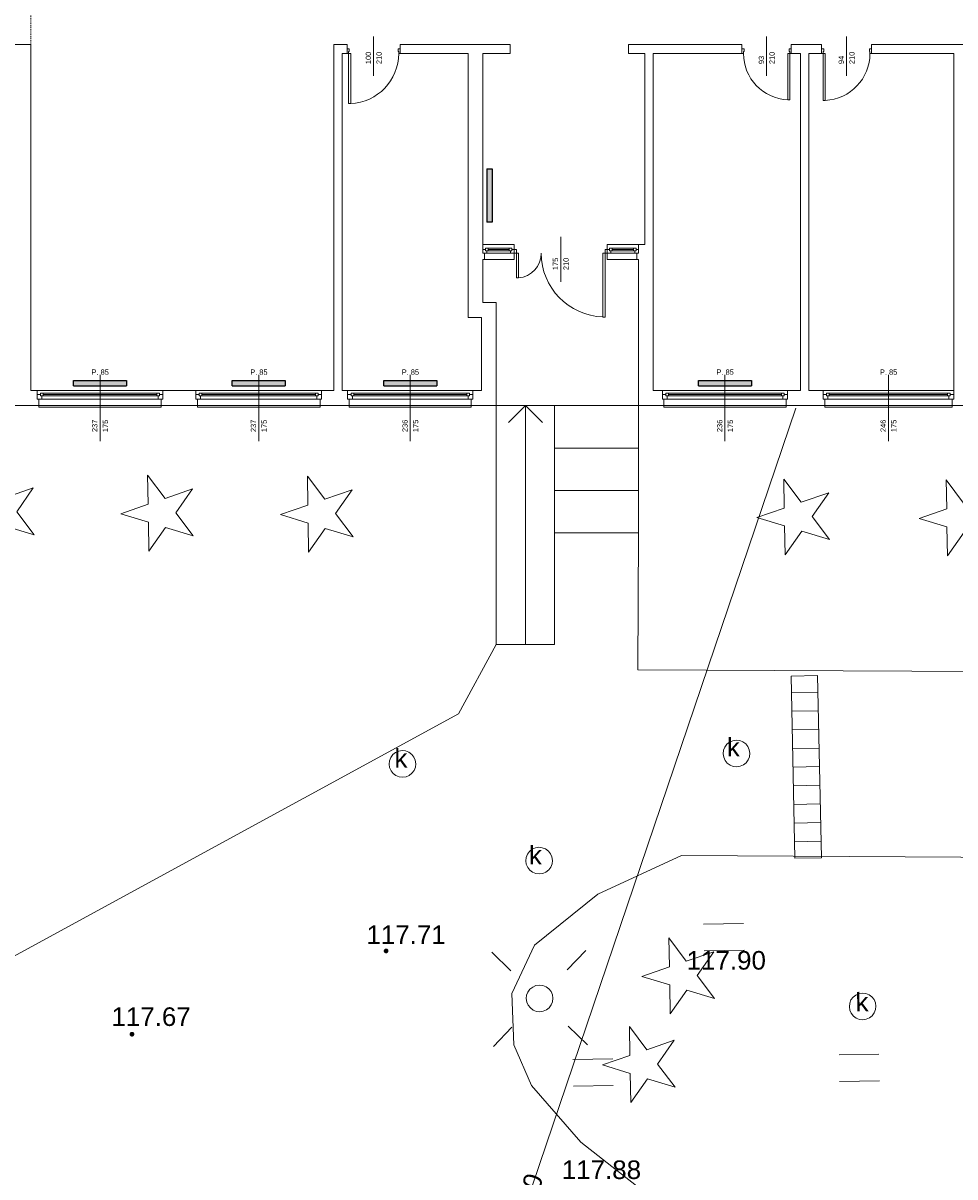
# Model space of a CAD drawing. Header units: millimetres. Extents: x 12683 to 90307, y 30842 to 62253.
# Tile 65 of 152: x 46715 to 48471, y 39525 to 41698. Entities that reach past the tile are written whole.
import ezdxf
from ezdxf.enums import TextEntityAlignment as Align

# ---------------------------------------------------------------- set-up
doc = ezdxf.new("R2010")
doc.units = ezdxf.units.MM
doc.header["$LTSCALE"] = 0.6
doc.linetypes.add('CIEPLA', pattern=[5.7625, 3.175, -2.5875])
for name, color, linetype, lineweight in [('zzz_podklady_drzwi_opisy', 252, 'Continuous', 15), ('zzz_podklady_konstrukcja', 252, 'CIEPLA', 15), ('zzz_podklady_okna_opisy', 252, 'Continuous', 15), ('zzz_podklady_sciany', 252, 'Continuous', 15), ('zzzz_mapa', 252, 'Continuous', 15)]:
    doc.layers.add(name, color=color, linetype=linetype, lineweight=lineweight)
doc.layers.add('zzz_podklady_grzejniki_ist', color=252, linetype='Continuous')
doc.styles.add('Arial', font='arial.ttf')
doc.styles.add('GENERATED_STYLE_1', font='ARIAL.TTF')

msp = doc.modelspace()

# ---------------------------------------------------------------- hatches: boundary and pattern name
at = {"layer": 'zzz_podklady_grzejniki_ist'}
for points in [[(47588.7, 41323.3), (47598.7, 41323.3), (47598.7, 41423.3), (47588.7, 41423.3)], [(46910, 41014.7), (46910, 41024.7), (46810, 41024.7), (46810, 41014.7)], [(47209, 41014.7), (47209, 41024.7), (47109, 41024.7), (47109, 41014.7)], [(47494.5, 41014.7), (47494.5, 41024.7), (47394.5, 41024.7), (47394.5, 41014.7)], [(48087.5, 41014.7), (48087.5, 41024.7), (47987.5, 41024.7), (47987.5, 41014.7)]]:
    msp.add_hatch(color=256, dxfattribs=at).paths.add_polyline_path(points, flags=0)
at = {"layer": 'zzzz_mapa'}
for points in [[(47398.9, 39955.1), (47397.7, 39954.9), (47396.7, 39954.5), (47395.8, 39953.7), (47395.1, 39952.8), (47394.6, 39951.7), (47394.5, 39950.5), (47394.7, 39949.4), (47395.2, 39948.3), (47395.9, 39947.4), (47396.9, 39946.7), (47398, 39946.2), (47399.1, 39946.1), (47400.3, 39946.3), (47401.4, 39946.8), (47402.3, 39947.5), (47403, 39948.5), (47403.4, 39949.6), (47403.5, 39950.7), (47403.3, 39951.9), (47402.9, 39953), (47402.1, 39953.9), (47401.2, 39954.6), (47400.1, 39955)], [(46920.1, 39798.2), (46919, 39798.1), (46917.9, 39797.6), (46917, 39796.8), (46916.3, 39795.9), (46915.9, 39794.8), (46915.7, 39793.6), (46915.9, 39792.5), (46916.4, 39791.4), (46917.1, 39790.5), (46918.1, 39789.8), (46919.2, 39789.4), (46920.3, 39789.2), (46921.5, 39789.4), (46922.6, 39789.9), (46923.5, 39790.6), (46924.2, 39791.6), (46924.6, 39792.7), (46924.7, 39793.8), (46924.6, 39795), (46924.1, 39796.1), (46923.3, 39797), (46922.4, 39797.7), (46921.3, 39798.1)]]:
    msp.add_hatch(color=256, dxfattribs=at).paths.add_polyline_path(points)

# ---------------------------------------------------------------- linework, layer by layer
at = {"layer": 'zzz_podklady_drzwi_opisy'}
for p, q in [((47375.5, 41598.5), (47375.5, 41672.7)), ((48116, 41598.5), (48116, 41672.7)), ((48266.5, 41598.5), (48266.5, 41672.7)), ((47325.5, 41640.7), (47325.5, 41649.7)), ((47329.5, 41649.7), (47325.5, 41649.7)), ((47325.5, 41649.7), (47325.5, 41640.7)), ((47325.5, 41640.7), (47325.5, 41649.7)), ((47325.5, 41640.7), (47328.3, 41640.7)), ((47328.3, 41640.7), (47328.3, 41644.7)), ((47328.3, 41644.7), (47329.5, 41644.7)), ((47328.3, 41640.7), (47328.3, 41546.3)), ((47332.3, 41640.7), (47328.3, 41640.7)), ((47329.5, 41644.7), (47329.5, 41649.7)), ((47332.3, 41546.3), (47332.3, 41640.7)), ((47425.5, 41649.7), (47421.5, 41649.7)), ((47421.5, 41649.7), (47421.5, 41644.7)), ((47421.5, 41644.7), (47422.7, 41644.7)), ((47422.7, 41644.7), (47422.7, 41640.7)), ((47422.7, 41640.7), (47425.5, 41640.7)), ((47425.5, 41640.7), (47425.5, 41649.7)), ((47425.5, 41640.7), (47425.5, 41649.7)), ((47425.5, 41640.7), (47425.5, 41649.7)), ((48069.5, 41640.7), (48069.5, 41649.7)), ((48069.5, 41649.7), (48073.5, 41649.7)), ((48069.5, 41640.7), (48069.5, 41649.7)), ((48069.5, 41640.7), (48069.5, 41649.7)), ((48072.3, 41640.7), (48069.5, 41640.7)), ((48073.5, 41644.7), (48072.3, 41644.7)), ((48072.3, 41644.7), (48072.3, 41640.7)), ((48073.5, 41649.7), (48073.5, 41644.7)), ((48155.7, 41553.3), (48155.7, 41640.7)), ((48155.7, 41640.7), (48159.7, 41640.7)), ((48158.5, 41644.7), (48158.5, 41649.7)), ((48158.5, 41649.7), (48162.5, 41649.7)), ((48159.7, 41644.7), (48158.5, 41644.7)), ((48159.7, 41640.7), (48159.7, 41644.7)), ((48162.5, 41640.7), (48159.7, 41640.7)), ((48159.7, 41640.7), (48159.7, 41553.3)), ((48162.5, 41640.7), (48162.5, 41649.7)), ((48162.5, 41649.7), (48162.5, 41640.7)), ((48162.5, 41640.7), (48162.5, 41649.7)), ((48219.5, 41640.7), (48219.5, 41649.7)), ((48223.5, 41649.7), (48219.5, 41649.7)), ((48219.5, 41649.7), (48219.5, 41640.7)), ((48219.5, 41640.7), (48219.5, 41649.7)), ((48219.5, 41640.7), (48222.3, 41640.7)), ((48222.3, 41640.7), (48222.3, 41644.7)), ((48222.3, 41644.7), (48223.5, 41644.7)), ((48222.3, 41640.7), (48222.3, 41552.3)), ((48226.3, 41640.7), (48222.3, 41640.7)), ((48223.5, 41644.7), (48223.5, 41649.7)), ((48226.3, 41552.3), (48226.3, 41640.7)), ((48313.5, 41649.7), (48309.5, 41649.7)), ((48309.5, 41649.7), (48309.5, 41644.7)), ((48309.5, 41644.7), (48310.7, 41644.7)), ((48310.7, 41644.7), (48310.7, 41640.7)), ((48310.7, 41640.7), (48313.5, 41640.7)), ((48313.5, 41640.7), (48313.5, 41649.7)), ((48313.5, 41640.7), (48313.5, 41649.7)), ((48313.5, 41640.7), (48313.5, 41649.7)), ((48159.7, 41553.3), (48155.7, 41553.3)), ((48222.3, 41552.3), (48226.3, 41552.3)), ((47328.3, 41546.3), (47332.3, 41546.3))]:
    msp.add_line(p, q, dxfattribs=at)
for centre, radius, start, end in [((47328.3, 41640.7), 94.4, 272.4285, 0), ((48159.7, 41640.7), 87.4, 180, 267.3769), ((48222.3, 41640.7), 88.4, 272.5935, 0)]:
    msp.add_arc(centre, radius, start, end, dxfattribs=at)
at = {"layer": 'zzz_podklady_grzejniki_ist'}
for p, q in [((47588.7, 41423.3), (47598.7, 41423.3)), ((47588.7, 41423.3), (47588.7, 41323.3)), ((47598.7, 41423.3), (47598.7, 41323.3)), ((47598.7, 41323.3), (47588.7, 41323.3)), ((46810, 41014.7), (46810, 41024.7)), ((46810, 41024.7), (46910, 41024.7)), ((46810, 41014.7), (46910, 41014.7)), ((46910, 41024.7), (46910, 41014.7)), ((47109, 41014.7), (47109, 41024.7)), ((47109, 41024.7), (47209, 41024.7)), ((47109, 41014.7), (47209, 41014.7)), ((47209, 41024.7), (47209, 41014.7)), ((47394.5, 41014.7), (47394.5, 41024.7)), ((47394.5, 41024.7), (47494.5, 41024.7)), ((47394.5, 41014.7), (47494.5, 41014.7)), ((47494.5, 41024.7), (47494.5, 41014.7)), ((47987.5, 41014.7), (47987.5, 41024.7)), ((47987.5, 41024.7), (48087.5, 41024.7)), ((47987.5, 41014.7), (48087.5, 41014.7)), ((48087.5, 41024.7), (48087.5, 41014.7))]:
    msp.add_line(p, q, dxfattribs=at)
at = {"layer": 'zzz_podklady_konstrukcja'}
msp.add_line((46729.5, 41657.7), (46729.5, 41832.7), dxfattribs=at)
at = {"layer": 'zzz_podklady_okna_opisy'}
msp.add_line((47728, 41210.5), (47728, 41295.7), dxfattribs=at)
at = {"layer": 'zzz_podklady_sciany'}
for p, q in [((46729.5, 41657.7), (46255.5, 41657.7)), ((46729.5, 41005.7), (46729.5, 41657.7)), ((47300.5, 41657.7), (47300.5, 41005.7)), ((47325.5, 41657.7), (47300.5, 41657.7)), ((47325.5, 41640.7), (47325.5, 41657.7)), ((47425.5, 41640.7), (47425.5, 41657.7)), ((47632.5, 41657.7), (47425.5, 41657.7)), ((47632.5, 41640.7), (47632.5, 41657.7)), ((48069.5, 41657.7), (47855.5, 41657.7)), ((47855.5, 41657.7), (47855.5, 41640.7)), ((48069.5, 41640.7), (48069.5, 41657.7)), ((48162.5, 41640.7), (48162.5, 41657.7)), ((48219.5, 41657.7), (48162.5, 41657.7)), ((48219.5, 41640.7), (48219.5, 41657.7)), ((48313.5, 41640.7), (48313.5, 41657.7)), ((48468.5, 41657.7), (48313.5, 41657.7)), ((48455.2, 41657.7), (48505.6, 41657.7)), ((48473, 41657.7), (48468.5, 41657.7)), ((47316.5, 41005.7), (47316.5, 41640.7)), ((47316.5, 41640.7), (47325.5, 41640.7)), ((47425.5, 41640.7), (47553.5, 41640.7)), ((47553.5, 41640.7), (47553.5, 41252.7)), ((47581.5, 41280.7), (47581.5, 41640.7)), ((47581.5, 41640.7), (47632.5, 41640.7)), ((47855.5, 41640.7), (47886.5, 41640.7)), ((47886.5, 41640.7), (47886.5, 41280.7)), ((47902.5, 41280.7), (47902.5, 41640.7)), ((47902.5, 41640.7), (48069.5, 41640.7)), ((48162.5, 41640.7), (48179.5, 41640.7)), ((48179.5, 41640.7), (48179.5, 41005.7)), ((48195.5, 41005.7), (48195.5, 41640.7)), ((48195.5, 41640.7), (48219.5, 41640.7)), ((48313.5, 41640.7), (48468.5, 41640.7)), ((47581.5, 41271.7), (47581.5, 41280.7)), ((47581.5, 41280.7), (47640.5, 41280.7)), ((47581.5, 41264.7), (47581.5, 41271.7)), ((47644.5, 41271.7), (47644.5, 41264.7)), ((47811.5, 41264.7), (47811.5, 41271.7)), ((47874.5, 41280.7), (47815.5, 41280.7)), ((47874.5, 41271.7), (47874.5, 41280.7)), ((47886.5, 41280.7), (47874.5, 41280.7)), ((47874.5, 41264.7), (47874.5, 41271.7)), ((47902.5, 41005.7), (47902.5, 41280.7)), ((47553.5, 41252.7), (47553.5, 41143.7)), ((47584.5, 41264.7), (47581.5, 41264.7)), ((47581.5, 41252.7), (47584.5, 41252.7)), ((47581.5, 41171.7), (47581.5, 41252.7)), ((47584.5, 41252.7), (47584.5, 41264.7)), ((47584.5, 41252.7), (47640.5, 41252.7)), ((47644.5, 41264.7), (47644.5, 41217.9)), ((47648.5, 41264.7), (47644.5, 41264.7)), ((47648.5, 41217.9), (47648.5, 41264.7)), ((47807.5, 41144.4), (47807.5, 41264.7)), ((47807.5, 41264.7), (47811.5, 41264.7)), ((47811.5, 41264.7), (47811.5, 41144.4)), ((47871.5, 41252.7), (47815.5, 41252.7)), ((47871.5, 41252.7), (47871.5, 41264.7)), ((47871.5, 41264.7), (47874.5, 41264.7)), ((47871.5, 41252.7), (47874.5, 41252.7)), ((47874.5, 41252.7), (47874.5, 40977.7)), ((47644.5, 41217.9), (47648.5, 41217.9)), ((47606.5, 41171.7), (47581.5, 41171.7)), ((47606.5, 40977.7), (47606.5, 41171.7)), ((47553.5, 41143.7), (47578.5, 41143.7)), ((47578.5, 41143.7), (47578.5, 41005.7)), ((47811.5, 41144.4), (47807.5, 41144.4)), ((46741.5, 41005.7), (46729.5, 41005.7)), ((46741.5, 40998.7), (46741.5, 41005.7)), ((46741.5, 41005.7), (46978.5, 41005.7)), ((46741.5, 41005.7), (46978.5, 41005.7)), ((46978.5, 40998.7), (46978.5, 41005.7)), ((47040.5, 41005.7), (46978.5, 41005.7)), ((47040.5, 40998.7), (47040.5, 41005.7)), ((47040.5, 41005.7), (47277.5, 41005.7)), ((47040.5, 41005.7), (47277.5, 41005.7)), ((47277.5, 40998.7), (47277.5, 41005.7)), ((47300.5, 41005.7), (47277.5, 41005.7)), ((47326.5, 41005.7), (47316.5, 41005.7)), ((47326.5, 40998.7), (47326.5, 41005.7)), ((47562.5, 41005.7), (47326.5, 41005.7)), ((47562.5, 41005.7), (47326.5, 41005.7)), ((47562.5, 40998.7), (47562.5, 41005.7)), ((47578.5, 41005.7), (47562.5, 41005.7)), ((47919.5, 41005.7), (47902.5, 41005.7)), ((47919.5, 40998.7), (47919.5, 41005.7)), ((48155.5, 41005.7), (47919.5, 41005.7)), ((48155.5, 41005.7), (47919.5, 41005.7)), ((48155.5, 40998.7), (48155.5, 41005.7)), ((48179.5, 41005.7), (48155.5, 41005.7)), ((48222.5, 41005.7), (48195.5, 41005.7)), ((48222.5, 40998.7), (48222.5, 41005.7)), ((48222.5, 41005.7), (48468.5, 41005.7)), ((48222.5, 41005.7), (48468.5, 41005.7)), ((48468.5, 40998.7), (48468.5, 41005.7)), ((46741.5, 40989.7), (46741.5, 40998.7)), ((46744.5, 40989.7), (46741.5, 40989.7)), ((46744.5, 40977.7), (46744.5, 40989.7)), ((46975.5, 40977.7), (46975.5, 40989.7)), ((46975.5, 40989.7), (46978.5, 40989.7)), ((46978.5, 40989.7), (46978.5, 40998.7)), ((47040.5, 40989.7), (47040.5, 40998.7)), ((47043.5, 40989.7), (47040.5, 40989.7)), ((47043.5, 40977.7), (47043.5, 40989.7)), ((47274.5, 40977.7), (47274.5, 40989.7)), ((47274.5, 40989.7), (47277.5, 40989.7)), ((47277.5, 40989.7), (47277.5, 40998.7)), ((47326.5, 40989.7), (47326.5, 40998.7)), ((47329.5, 40989.7), (47326.5, 40989.7)), ((47329.5, 40977.7), (47329.5, 40989.7)), ((47559.5, 40977.7), (47559.5, 40989.7)), ((47559.5, 40989.7), (47562.5, 40989.7)), ((47562.5, 40989.7), (47562.5, 40998.7)), ((47919.5, 40989.7), (47919.5, 40998.7)), ((47922.5, 40989.7), (47919.5, 40989.7)), ((47922.5, 40977.7), (47922.5, 40989.7)), ((48152.5, 40977.7), (48152.5, 40989.7)), ((48152.5, 40989.7), (48155.5, 40989.7)), ((48155.5, 40989.7), (48155.5, 40998.7)), ((48222.5, 40989.7), (48222.5, 40998.7)), ((48225.5, 40989.7), (48222.5, 40989.7)), ((48225.5, 40977.7), (48225.5, 40989.7)), ((48465.5, 40977.7), (48465.5, 40989.7)), ((48465.5, 40989.7), (48468.5, 40989.7)), ((48468.5, 40989.7), (48468.5, 40998.7)), ((46676.5, 40977.7), (46744.5, 40977.7)), ((46744.5, 40977.7), (46975.5, 40977.7)), ((46744.5, 40977.7), (46744.5, 40974.7)), ((46744.5, 40974.7), (46975.5, 40974.7)), ((46975.5, 40977.7), (47043.5, 40977.7)), ((46975.5, 40974.7), (46975.5, 40977.7)), ((47043.5, 40977.7), (47274.5, 40977.7)), ((47043.5, 40977.7), (47043.5, 40974.7)), ((47043.5, 40974.7), (47274.5, 40974.7)), ((47274.5, 40977.7), (47329.5, 40977.7)), ((47274.5, 40974.7), (47274.5, 40977.7)), ((47559.5, 40977.7), (47329.5, 40977.7)), ((47329.5, 40974.7), (47329.5, 40977.7)), ((47559.5, 40974.7), (47329.5, 40974.7)), ((47559.5, 40977.7), (47606.5, 40977.7)), ((47559.5, 40977.7), (47559.5, 40974.7)), ((47606.5, 40977.7), (47606.5, 40527.7)), ((47606.5, 40977.7), (47874.5, 40977.7)), ((47661.5, 40977.7), (47629.5, 40945.7)), ((47661.5, 40527.7), (47661.5, 40977.7)), ((47661.5, 40977.7), (47693.5, 40945.7)), ((47716.5, 40527.7), (47716.5, 40977.7)), ((47874.5, 40977.7), (47922.5, 40977.7)), ((47874.5, 40737.7), (47874.5, 40977.7)), ((48152.5, 40977.7), (47922.5, 40977.7)), ((47922.5, 40974.7), (47922.5, 40977.7)), ((48152.5, 40974.7), (47922.5, 40974.7)), ((48152.5, 40977.7), (48225.5, 40977.7)), ((48152.5, 40977.7), (48152.5, 40974.7)), ((48225.5, 40977.7), (48465.5, 40977.7)), ((48225.5, 40977.7), (48225.5, 40974.7)), ((48225.5, 40974.7), (48465.5, 40974.7)), ((48465.5, 40977.7), (48498.5, 40977.7)), ((48465.5, 40974.7), (48465.5, 40977.7)), ((47716.5, 40897.7), (47874.5, 40897.7)), ((47716.5, 40817.7), (47874.5, 40817.7)), ((47716.5, 40737.7), (47874.5, 40737.7)), ((47606.5, 40527.7), (47716.5, 40527.7))]:
    msp.add_line(p, q, dxfattribs=at)
for centre, radius, start, end in [((47644.5, 41264.7), 46.8, 274.8894, 0), ((47811.5, 41264.7), 120.2, 180, 268.0947)]:
    msp.add_arc(centre, radius, start, end, dxfattribs=at)
at = {"layer": 'zzzz_mapa'}
for p, q in [((47873.3, 40479.7), (47874.5, 40737.7)), ((47606.5, 40527.7), (47535.2, 40397.2, 12)), ((50416, 40467.7, 12), (47873.3, 40479.7, 12)), ((47535.2, 40397.2, 12), (46058.2, 39591.8, 12))]:
    msp.add_line(p, q, dxfattribs=at)
for points, elevation in [([(47458.5, 38872), (48171, 40973)], -4), ([(48212.1, 40469.1), (48162, 40468.1)], -4), ([(48162, 40468.1), (48169, 40125.2)], -4), ([(48212.1, 40469.1), (48219.1, 40126.2)], -4), ([(48212.8, 40438), (48162.6, 40437)], -4), ([(48212.8, 40438), (48162.6, 40437)], -4), ([(48213.5, 40402.9), (48163.4, 40401.9)], -4), ([(48213.5, 40402.9), (48163.4, 40401.9)], -4), ([(48214.2, 40367.8), (48164.1, 40366.8)], -4), ([(48214.2, 40367.8), (48164.1, 40366.8)], -4), ([(48214.9, 40332.7), (48164.8, 40331.7)], -4), ([(48214.9, 40332.7), (48164.8, 40331.7)], -4), ([(48215.6, 40297.6), (48165.5, 40296.6)], -4), ([(48215.6, 40297.6), (48165.5, 40296.6)], -4), ([(48216.3, 40262.5), (48166.2, 40261.5)], -4), ([(48216.3, 40262.5), (48166.2, 40261.5)], -4), ([(48217.1, 40227.4), (48166.9, 40226.4)], -4), ([(48217.1, 40227.4), (48166.9, 40226.4)], -4), ([(48217.8, 40192.4), (48167.6, 40191.3)], -4), ([(48217.8, 40192.4), (48167.6, 40191.3)], -4), ([(48218.5, 40157.3), (48168.4, 40156.2)], -4), ([(48218.5, 40157.3), (48168.4, 40156.2)], -4), ([(48219.1, 40126.2), (48169, 40125.2)], -4), ([(48072.5, 40002.4), (47997.3, 40001)], -8), ([(47598, 39948.2), (47634.1, 39913.3)], -2), ([(47775.2, 39951.3), (47740.4, 39915.2)], -2), ([(47998.2, 39950.9), (48073.4, 39952.2)], -8), ([(47601.1, 39770.9), (47635.9, 39807)], -2), ([(47778.3, 39774), (47742.3, 39808.8)], -2), ([(47826.2, 39747.3), (47751, 39746)], -8), ([(48327.6, 39756.1), (48252.4, 39754.8)], -8), ([(48253.2, 39704.6), (48328.4, 39705.9)], -8), ([(47751.9, 39695.9), (47827.1, 39697.2)], -8)]:
    msp.add_lwpolyline(points, dxfattribs=dict(at, elevation=elevation))
for points, elevation in [([(46683.6, 40750), (46652.2, 40705.2), (46651.3, 40759.9), (46599, 40775.8), (46650.7, 40793.6), (46649.8, 40848.3), (46682.6, 40804.6), (46734.3, 40822.4), (46703, 40777.6), (46735.9, 40734)], -6), ([(46983.5, 40748.2), (46952.2, 40703.4), (46951.2, 40758.1), (46899, 40774), (46950.6, 40791.8), (46949.7, 40846.5), (46982.6, 40802.8), (47034.2, 40820.6), (47002.9, 40775.9), (47035.8, 40732.2)], -6), ([(47284.4, 40746.4), (47253.1, 40701.7), (47252.1, 40756.3), (47199.9, 40772.3), (47251.5, 40790.1), (47250.6, 40844.7), (47283.5, 40801.1), (47335.1, 40818.9), (47303.8, 40774.1), (47336.7, 40730.4)], -6), ([(48182.2, 40741), (48150.8, 40696.3), (48149.9, 40750.9), (48097.6, 40766.9), (48149.3, 40784.7), (48148.3, 40839.3), (48181.2, 40795.7), (48232.9, 40813.5), (48201.5, 40768.7), (48234.4, 40725.1)], -6), ([(48488.1, 40739.4), (48456.8, 40694.6), (48455.8, 40749.2), (48403.5, 40765.2), (48455.2, 40783), (48454.3, 40837.6), (48487.1, 40794), (48538.8, 40811.8), (48507.5, 40767), (48540.4, 40723.4)], -6), ([(48084.2, 40322.8), (48083.5, 40316.3), (48081.1, 40310.2), (48077.2, 40305), (48072.1, 40300.9), (48066.1, 40298.3), (48059.6, 40297.3), (48053.1, 40298), (48047, 40300.4), (48041.7, 40304.3), (48037.7, 40309.5), (48035.1, 40315.5), (48034.1, 40321.9), (48034.8, 40328.4), (48037.2, 40334.5), (48041.1, 40339.8), (48046.2, 40343.9), (48052.3, 40346.5), (48058.7, 40347.4), (48065.2, 40346.7), (48071.3, 40344.3), (48076.6, 40340.4), (48080.7, 40335.3), (48083.3, 40329.3)], -2), ([(47454.8, 40303.2), (47454.1, 40296.7), (47451.7, 40290.6), (47447.8, 40285.3), (47442.7, 40281.2), (47436.7, 40278.6), (47430.2, 40277.7), (47423.7, 40278.4), (47417.6, 40280.8), (47412.4, 40284.7), (47408.3, 40289.8), (47405.7, 40295.8), (47404.7, 40302.3), (47405.4, 40308.8), (47407.8, 40314.9), (47411.7, 40320.2), (47416.9, 40324.2), (47422.9, 40326.8), (47429.3, 40327.8), (47435.8, 40327.1), (47441.9, 40324.7), (47447.2, 40320.8), (47451.3, 40315.7), (47453.9, 40309.6)], -2), ([(47712.3, 40121.1), (47711.6, 40114.6), (47709.2, 40108.5), (47705.3, 40103.3), (47700.2, 40099.2), (47694.2, 40096.6), (47687.7, 40095.6), (47681.2, 40096.3), (47675.1, 40098.7), (47669.8, 40102.6), (47665.8, 40107.8), (47663.2, 40113.8), (47662.2, 40120.2), (47662.9, 40126.7), (47665.3, 40132.8), (47669.2, 40138.1), (47674.3, 40142.2), (47680.3, 40144.8), (47686.8, 40145.7), (47693.3, 40145), (47699.4, 40142.6), (47704.7, 40138.7), (47708.7, 40133.6), (47711.4, 40127.6)], -2), ([(50962.5, 39763.8), (50888.3, 39877.8), (50792.4, 39971.4), (50667.5, 40057.5), (50483, 40115.5), (47955.3, 40130.5), (47798.1, 40057.6), (47678.4, 39961.2), (47635.9, 39870.2), (47639.5, 39774), (47673, 39697.3), (47766.1, 39590.6), (49246.7, 38429), (49370.1, 38371), (49501.9, 38348.2), (49643.3, 38343.6), (50375.3, 38356.4), (50377.8, 39764.6)], -8), ([(47965.6, 39876.7), (47934.2, 39832), (47933.3, 39886.6), (47881, 39902.6), (47932.7, 39920.4), (47931.7, 39975), (47964.6, 39931.4), (48016.3, 39949.1), (47984.9, 39904.4), (48017.8, 39860.7)], -6), ([(47713.2, 39861.5), (47712.5, 39855), (47710.1, 39848.9), (47706.2, 39843.7), (47701.1, 39839.6), (47695.1, 39837), (47688.6, 39836), (47682.1, 39836.8), (47676, 39839.2), (47670.8, 39843.1), (47666.7, 39848.2), (47664.1, 39854.2), (47663.1, 39860.7), (47663.8, 39867.2), (47666.2, 39873.2), (47670.1, 39878.5), (47675.3, 39882.6), (47681.3, 39885.2), (47687.7, 39886.2), (47694.2, 39885.4), (47700.3, 39883), (47705.6, 39879.1), (47709.7, 39874), (47712.3, 39868)], -2), ([(48321.9, 39846.5), (48321.2, 39840), (48318.8, 39833.9), (48314.9, 39828.6), (48309.7, 39824.5), (48303.7, 39821.9), (48297.3, 39821), (48290.8, 39821.7), (48284.7, 39824.1), (48279.4, 39828), (48275.3, 39833.1), (48272.7, 39839.1), (48271.8, 39845.6), (48272.5, 39852.1), (48274.9, 39858.2), (48278.8, 39863.4), (48283.9, 39867.5), (48289.9, 39870.1), (48296.4, 39871.1), (48302.9, 39870.4), (48309, 39868), (48314.2, 39864.1), (48318.3, 39858.9), (48320.9, 39852.9)], -2), ([(47891.3, 39709.9), (47859.9, 39665.2), (47859, 39719.8), (47806.7, 39735.8), (47858.4, 39753.6), (47857.4, 39808.2), (47890.3, 39764.6), (47942, 39782.4), (47910.6, 39737.6), (47943.5, 39694)], -6)]:
    msp.add_lwpolyline(points, close=True, dxfattribs=dict(at, elevation=elevation))
msp.add_lwpolyline([(50962.5, 39763.8), (50888.3, 39877.8), (50792.4, 39971.4), (50667.5, 40057.5), (50483, 40115.5), (47955.3, 40130.5), (47798.1, 40057.6), (47678.4, 39961.2), (47635.9, 39870.2), (47639.5, 39774), (47673, 39697.3), (47766.1, 39590.6), (49246.7, 38429), (49370.1, 38371), (49501.9, 38348.2), (49643.3, 38343.6), (50375.3, 38356.4), (50377.8, 39764.6)], close=True, dxfattribs=at)

# ---------------------------------------------------------------- texts
at = {"layer": 'zzz_podklady_drzwi_opisy', "char_height": 10, "attachment_point": 7, "rotation": 90, "style": 'GENERATED_STYLE_1'}
for s, insert in [('{100}', (47370.7, 41620.7)), ('{210}', (47390.7, 41620.7)), ('{93}', (48111.2, 41620.7)), ('{210}', (48131.2, 41620.7)), ('{94}', (48261.7, 41620.7)), ('{210}', (48281.7, 41620.7))]:
    msp.add_mtext(s, dxfattribs=dict(at, insert=insert))
at = {"layer": 'zzz_podklady_okna_opisy', "char_height": 10, "attachment_point": 7, "rotation": 90, "style": 'GENERATED_STYLE_1'}
for s, insert in [('{175}', (47723.2, 41232.7)), ('{210}', (47743.2, 41232.7)), ('{237}', (46855.2, 40927.7)), ('{175}', (46875.2, 40927.7)), ('{237}', (47154.2, 40927.7)), ('{175}', (47174.2, 40927.7)), ('{236}', (47439.7, 40927.7)), ('{175}', (47459.7, 40927.7)), ('{236}', (48032.7, 40927.7)), ('{175}', (48052.7, 40927.7)), ('{246}', (48340.7, 40927.7)), ('{175}', (48360.7, 40927.7))]:
    msp.add_mtext(s, dxfattribs=dict(at, insert=insert))
at = {"layer": 'zzz_podklady_okna_opisy', "char_height": 10, "attachment_point": 7, "style": 'GENERATED_STYLE_1'}
for insert in [(46844, 41035.5), (47143, 41035.5), (47428.5, 41035.5), (48021.5, 41035.5), (48329.5, 41035.5)]:
    msp.add_mtext('{P. 85}', dxfattribs=dict(at, insert=insert))
at = {"layer": 'zzzz_mapa', "style": 'Arial'}
for p in [(48065.4, 40316.8, 16.2), (47439.2, 40295.9, 16.2), (47692.4, 40113.5, 16.2)]:
    msp.add_text('k', height=35, dxfattribs=at).set_placement(p, align=Align.RIGHT)
for s, p in [('117.71', (47361.8, 39963.6, 1081.1)), ('117.90', (47965.1, 39915.4, 1081.1)), ('117.67', (46881.4, 39809.3, 1081.1)), ('117.88', (47729.9, 39521, 1081.1))]:
    msp.add_text(s, height=35, dxfattribs=at).set_placement(p)
msp.add_text('k', height=35, rotation=1, dxfattribs=at).set_placement((48308.1, 39837, 16.2), align=Align.RIGHT)
msp.add_text('ks200', height=35, rotation=71.267, dxfattribs=at).set_placement((47675, 39461.8, 16.2), align=Align.CENTER)

# ---------------------------------------------------------------- next in the draw order: wipeouts: each hides what was drawn before it
at = {"ltscale": 1760.102008}
for points in [[(47631, 41274.2), (47631, 41269.2), (47633.5, 41269.2), (47633.5, 41264.7), (47588.5, 41264.7), (47588.5, 41269.2), (47591, 41269.2), (47591, 41274.2)], [(47825, 41274.2), (47825, 41269.2), (47822.5, 41269.2), (47822.5, 41264.7), (47867.5, 41264.7), (47867.5, 41269.2), (47865, 41269.2), (47865, 41274.2)]]:
    msp.add_wipeout(points, dxfattribs=at).dxf.layer = 'zzz_podklady_sciany'
at = {"ltscale": 8678.220091}
for points in [[(46967, 41001.2), (46967, 40996.2), (46969.5, 40996.2), (46969.5, 40989.7), (46750.5, 40989.7), (46750.5, 40996.2), (46753, 40996.2), (46753, 41001.2)], [(47266, 41001.2), (47266, 40996.2), (47268.5, 40996.2), (47268.5, 40989.7), (47049.5, 40989.7), (47049.5, 40996.2), (47052, 40996.2), (47052, 41001.2)]]:
    msp.add_wipeout(points, dxfattribs=at).dxf.layer = 'zzz_podklady_sciany'
at = {"ltscale": 8638.314219}
for points in [[(47338, 41001.2), (47338, 40996.2), (47335.5, 40996.2), (47335.5, 40989.7), (47553.5, 40989.7), (47553.5, 40996.2), (47551, 40996.2), (47551, 41001.2)], [(47931, 41001.2), (47931, 40996.2), (47928.5, 40996.2), (47928.5, 40989.7), (48146.5, 40989.7), (48146.5, 40996.2), (48144, 40996.2), (48144, 41001.2)]]:
    msp.add_wipeout(points, dxfattribs=at).dxf.layer = 'zzz_podklady_sciany'
at = {"ltscale": 9037.410545}
msp.add_wipeout([(48457, 41001.2), (48457, 40996.2), (48459.5, 40996.2), (48459.5, 40989.7), (48231.5, 40989.7), (48231.5, 40996.2), (48234, 40996.2), (48234, 41001.2)], dxfattribs=at).dxf.layer = 'zzz_podklady_sciany'

# ---------------------------------------------------------------- next in the draw order: linework, layer by layer
at = {"layer": 'zzz_podklady_okna_opisy'}
for p, q in [((46860, 40910.5), (46860, 41035.7)), ((47159, 40910.5), (47159, 41035.7)), ((47444.5, 40910.5), (47444.5, 41035.7)), ((48037.5, 40910.5), (48037.5, 41035.7)), ((48345.5, 40910.5), (48345.5, 41035.7))]:
    msp.add_line(p, q, dxfattribs=at)
at = {"layer": 'zzz_podklady_sciany'}
for p, q in [((48468.5, 41640.7), (48468.5, 41005.7)), ((47581.5, 41271.7), (47586, 41271.7)), ((47581.5, 41264.7), (47581.5, 41271.7)), ((47581.5, 41264.7), (47581.5, 41271.7)), ((47586, 41274.2), (47591, 41274.2)), ((47586, 41269.2), (47586, 41274.2)), ((47586, 41271.7), (47586, 41269.2)), ((47586, 41269.2), (47588.5, 41269.2)), ((47591, 41269.2), (47586, 41269.2)), ((47588.5, 41269.2), (47588.5, 41264.7)), ((47591, 41274.2), (47631, 41274.2)), ((47591, 41274.2), (47631, 41274.2)), ((47591, 41274.2), (47591, 41269.2)), ((47591, 41271.7), (47631, 41271.7)), ((47591, 41269.2), (47631, 41269.2)), ((47631, 41269.2), (47631, 41274.2)), ((47631, 41274.2), (47636, 41274.2)), ((47636, 41269.2), (47631, 41269.2)), ((47633.5, 41264.7), (47633.5, 41269.2)), ((47633.5, 41269.2), (47636, 41269.2)), ((47636, 41274.2), (47636, 41269.2)), ((47636, 41269.2), (47636, 41271.7)), ((47636, 41271.7), (47640.5, 41271.7)), ((47640.5, 41280.7), (47640.5, 41252.7)), ((47640.5, 41252.7), (47640.5, 41280.7)), ((47640.5, 41252.7), (47640.5, 41280.7)), ((47640.5, 41252.7), (47640.5, 41280.7)), ((47640.5, 41271.7), (47644.5, 41271.7)), ((47811.5, 41271.7), (47815.5, 41271.7)), ((47815.5, 41252.7), (47815.5, 41280.7)), ((47820, 41271.7), (47815.5, 41271.7)), ((47815.5, 41271.7), (47815.5, 41264.7)), ((47815.5, 41264.7), (47815.5, 41271.7)), ((47815.5, 41271.7), (47815.5, 41264.7)), ((47825, 41274.2), (47820, 41274.2)), ((47820, 41274.2), (47820, 41269.2)), ((47820, 41269.2), (47820, 41271.7)), ((47822.5, 41269.2), (47820, 41269.2)), ((47820, 41269.2), (47825, 41269.2)), ((47822.5, 41264.7), (47822.5, 41269.2)), ((47865, 41274.2), (47825, 41274.2)), ((47865, 41274.2), (47825, 41274.2)), ((47825, 41269.2), (47825, 41274.2)), ((47865, 41271.7), (47825, 41271.7)), ((47865, 41269.2), (47825, 41269.2)), ((47870, 41274.2), (47865, 41274.2)), ((47865, 41274.2), (47865, 41269.2)), ((47865, 41269.2), (47870, 41269.2)), ((47870, 41269.2), (47867.5, 41269.2)), ((47867.5, 41269.2), (47867.5, 41264.7)), ((47870, 41269.2), (47870, 41274.2)), ((47874.5, 41271.7), (47870, 41271.7)), ((47870, 41271.7), (47870, 41269.2)), ((47874.5, 41264.7), (47874.5, 41271.7)), ((47874.5, 41264.7), (47874.5, 41271.7)), ((47588.5, 41264.7), (47581.5, 41264.7)), ((47584.5, 41264.7), (47581.5, 41264.7)), ((47633.5, 41264.7), (47588.5, 41264.7)), ((47640.5, 41264.7), (47633.5, 41264.7)), ((47644.5, 41264.7), (47640.5, 41264.7)), ((47815.5, 41264.7), (47811.5, 41264.7)), ((47815.5, 41264.7), (47822.5, 41264.7)), ((47822.5, 41264.7), (47867.5, 41264.7)), ((47867.5, 41264.7), (47874.5, 41264.7)), ((47871.5, 41264.7), (47874.5, 41264.7)), ((46741.5, 40998.7), (46748, 40998.7)), ((46741.5, 40989.7), (46741.5, 40998.7)), ((46741.5, 40989.7), (46741.5, 40998.7)), ((46750.5, 40989.7), (46741.5, 40989.7)), ((46744.5, 40989.7), (46741.5, 40989.7)), ((46748, 41001.2), (46753, 41001.2)), ((46748, 40996.2), (46748, 41001.2)), ((46748, 40998.7), (46748, 40996.2)), ((46748, 40996.2), (46750.5, 40996.2)), ((46753, 40996.2), (46748, 40996.2)), ((46750.5, 40996.2), (46750.5, 40989.7)), ((46969.5, 40989.7), (46750.5, 40989.7)), ((46753, 41001.2), (46967, 41001.2)), ((46753, 41001.2), (46967, 41001.2)), ((46753, 41001.2), (46753, 40996.2)), ((46753, 40998.7), (46967, 40998.7)), ((46753, 40996.2), (46967, 40996.2)), ((46967, 40996.2), (46967, 41001.2)), ((46967, 41001.2), (46972, 41001.2)), ((46972, 40996.2), (46967, 40996.2)), ((46969.5, 40989.7), (46969.5, 40996.2)), ((46969.5, 40996.2), (46972, 40996.2)), ((46978.5, 40989.7), (46969.5, 40989.7)), ((46972, 41001.2), (46972, 40996.2)), ((46972, 40996.2), (46972, 40998.7)), ((46972, 40998.7), (46978.5, 40998.7)), ((46975.5, 40989.7), (46978.5, 40989.7)), ((46978.5, 40998.7), (46978.5, 40989.7)), ((46978.5, 40989.7), (46978.5, 40998.7)), ((47040.5, 40998.7), (47047, 40998.7)), ((47040.5, 40989.7), (47040.5, 40998.7)), ((47040.5, 40989.7), (47040.5, 40998.7)), ((47049.5, 40989.7), (47040.5, 40989.7)), ((47043.5, 40989.7), (47040.5, 40989.7)), ((47047, 41001.2), (47052, 41001.2)), ((47047, 40996.2), (47047, 41001.2)), ((47047, 40998.7), (47047, 40996.2)), ((47047, 40996.2), (47049.5, 40996.2)), ((47052, 40996.2), (47047, 40996.2)), ((47049.5, 40996.2), (47049.5, 40989.7)), ((47268.5, 40989.7), (47049.5, 40989.7)), ((47052, 41001.2), (47266, 41001.2)), ((47052, 41001.2), (47266, 41001.2)), ((47052, 41001.2), (47052, 40996.2)), ((47052, 40998.7), (47266, 40998.7)), ((47052, 40996.2), (47266, 40996.2)), ((47266, 40996.2), (47266, 41001.2)), ((47266, 41001.2), (47271, 41001.2)), ((47271, 40996.2), (47266, 40996.2)), ((47268.5, 40989.7), (47268.5, 40996.2)), ((47268.5, 40996.2), (47271, 40996.2)), ((47277.5, 40989.7), (47268.5, 40989.7)), ((47271, 41001.2), (47271, 40996.2)), ((47271, 40996.2), (47271, 40998.7)), ((47271, 40998.7), (47277.5, 40998.7)), ((47274.5, 40989.7), (47277.5, 40989.7)), ((47277.5, 40998.7), (47277.5, 40989.7)), ((47277.5, 40989.7), (47277.5, 40998.7)), ((47333, 40998.7), (47326.5, 40998.7)), ((47326.5, 40998.7), (47326.5, 40989.7)), ((47326.5, 40989.7), (47326.5, 40998.7)), ((47326.5, 40989.7), (47335.5, 40989.7)), ((47329.5, 40989.7), (47326.5, 40989.7)), ((47338, 41001.2), (47333, 41001.2)), ((47333, 41001.2), (47333, 40996.2)), ((47333, 40996.2), (47333, 40998.7)), ((47335.5, 40996.2), (47333, 40996.2)), ((47333, 40996.2), (47338, 40996.2)), ((47335.5, 40989.7), (47335.5, 40996.2)), ((47335.5, 40989.7), (47553.5, 40989.7)), ((47551, 41001.2), (47338, 41001.2)), ((47551, 41001.2), (47338, 41001.2)), ((47338, 40996.2), (47338, 41001.2)), ((47551, 40998.7), (47338, 40998.7)), ((47551, 40996.2), (47338, 40996.2)), ((47556, 41001.2), (47551, 41001.2)), ((47551, 41001.2), (47551, 40996.2)), ((47551, 40996.2), (47556, 40996.2)), ((47556, 40996.2), (47553.5, 40996.2)), ((47553.5, 40996.2), (47553.5, 40989.7)), ((47553.5, 40989.7), (47562.5, 40989.7)), ((47556, 40996.2), (47556, 41001.2)), ((47562.5, 40998.7), (47556, 40998.7)), ((47556, 40998.7), (47556, 40996.2)), ((47559.5, 40989.7), (47562.5, 40989.7)), ((47562.5, 40989.7), (47562.5, 40998.7)), ((47562.5, 40989.7), (47562.5, 40998.7)), ((47926, 40998.7), (47919.5, 40998.7)), ((47919.5, 40998.7), (47919.5, 40989.7)), ((47919.5, 40989.7), (47919.5, 40998.7)), ((47919.5, 40989.7), (47928.5, 40989.7)), ((47922.5, 40989.7), (47919.5, 40989.7)), ((47931, 41001.2), (47926, 41001.2)), ((47926, 41001.2), (47926, 40996.2)), ((47926, 40996.2), (47926, 40998.7)), ((47928.5, 40996.2), (47926, 40996.2)), ((47926, 40996.2), (47931, 40996.2)), ((47928.5, 40989.7), (47928.5, 40996.2)), ((47928.5, 40989.7), (48146.5, 40989.7)), ((48144, 41001.2), (47931, 41001.2)), ((48144, 41001.2), (47931, 41001.2)), ((47931, 40996.2), (47931, 41001.2)), ((48144, 40998.7), (47931, 40998.7)), ((48144, 40996.2), (47931, 40996.2)), ((48149, 41001.2), (48144, 41001.2)), ((48144, 41001.2), (48144, 40996.2)), ((48144, 40996.2), (48149, 40996.2)), ((48149, 40996.2), (48146.5, 40996.2)), ((48146.5, 40996.2), (48146.5, 40989.7)), ((48146.5, 40989.7), (48155.5, 40989.7)), ((48149, 40996.2), (48149, 41001.2)), ((48155.5, 40998.7), (48149, 40998.7)), ((48149, 40998.7), (48149, 40996.2)), ((48152.5, 40989.7), (48155.5, 40989.7)), ((48155.5, 40989.7), (48155.5, 40998.7)), ((48155.5, 40989.7), (48155.5, 40998.7)), ((48222.5, 40998.7), (48229, 40998.7)), ((48222.5, 40989.7), (48222.5, 40998.7)), ((48222.5, 40989.7), (48222.5, 40998.7)), ((48231.5, 40989.7), (48222.5, 40989.7)), ((48225.5, 40989.7), (48222.5, 40989.7)), ((48229, 41001.2), (48234, 41001.2)), ((48229, 40996.2), (48229, 41001.2)), ((48229, 40998.7), (48229, 40996.2)), ((48229, 40996.2), (48231.5, 40996.2)), ((48234, 40996.2), (48229, 40996.2)), ((48231.5, 40996.2), (48231.5, 40989.7)), ((48459.5, 40989.7), (48231.5, 40989.7)), ((48234, 41001.2), (48457, 41001.2)), ((48234, 41001.2), (48457, 41001.2)), ((48234, 41001.2), (48234, 40996.2)), ((48234, 40998.7), (48457, 40998.7)), ((48234, 40996.2), (48457, 40996.2)), ((48457, 40996.2), (48457, 41001.2)), ((48457, 41001.2), (48462, 41001.2)), ((48462, 40996.2), (48457, 40996.2)), ((48459.5, 40989.7), (48459.5, 40996.2)), ((48459.5, 40996.2), (48462, 40996.2)), ((48468.5, 40989.7), (48459.5, 40989.7)), ((48462, 41001.2), (48462, 40996.2)), ((48462, 40996.2), (48462, 40998.7)), ((48462, 40998.7), (48468.5, 40998.7)), ((48465.5, 40989.7), (48468.5, 40989.7)), ((48468.5, 40998.7), (48468.5, 40989.7)), ((48468.5, 40989.7), (48468.5, 40998.7))]:
    msp.add_line(p, q, dxfattribs=at)

doc.saveas('drawing.dxf')
